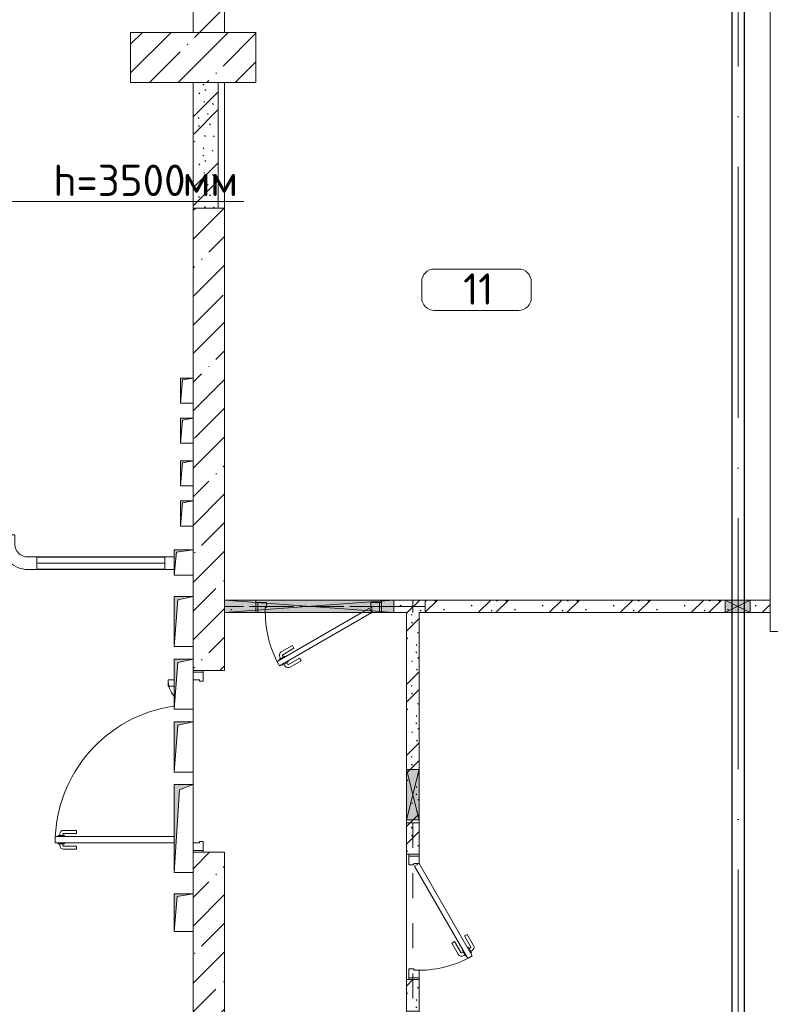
# Model space of a CAD drawing. Header units: millimetres. Extents: x -32229 to 192519, y -13689 to 125138.
# Tile 116 of 183: x 98173 to 104155, y 15904 to 23751. Entities that reach past the tile are written whole.
import ezdxf

# ---------------------------------------------------------------- set-up
doc = ezdxf.new("R2010")
doc.units = ezdxf.units.MM
doc.linetypes.add('3_ Штрих_ 1 х 1 мм', pattern=[400, 200, -200])
doc.linetypes.add('ADSK_Осевая', pattern=[2800, 2000, -400, 0, -400])
for name, color, linetype, lineweight in [('A-AREA-____-IDEN', 7, 'Continuous', 9), ('A-DOOR-____-MCUT', 7, 'Continuous', 9), ('A-DOOR-____-OTLN', 7, 'Continuous', 18), ('A-DOOR-FRAM-MCUT', 7, 'Continuous', 9), ('A-FLOR-____-OTLN', 7, 'Continuous', 18), ('A-GLAZ-____-MCUT', 7, 'Continuous', 9), ('A-GLAZ-____-OTLN', 7, 'Continuous', 18), ('A-WALL-____-MCUT', 7, 'Continuous', 40), ('A-WALL-____-PATT', 7, 'Continuous', 40), ('E-CABL-TRAY-CNTR', 7, 'ADSK_Осевая', 18), ('E-CABL-TRAY-OTLN', 7, 'Continuous', 18), ('G-____-____-TEXT', 7, 'Continuous', 9), ('I-WALL-____-MCUT', 7, 'Continuous', 40), ('M-EQPM-____-OTLN', 7, 'Continuous', 18), ('S-BEAM-____-OTLN', 7, 'Continuous', 18), ('S-COLS-____-MCUT', 7, 'Continuous', 40), ('S-COLS-____-OTLN', 7, 'Continuous', 18)]:
    doc.layers.add(name, color=color, linetype=linetype, lineweight=lineweight)
doc.layers.add('A-DETL-____-OTLN', color=7, linetype='Continuous', lineweight=9, true_color=0x00a600)
doc.styles.add('GOST Common_3', font='GOST_Common.ttf', dxfattribs={"height": 250})
doc.styles.add('ISOCPEUR', font='isocpeur.ttf', dxfattribs={"height": 250})
pattern_1 = [(45, (0, 0), (-228.0985, 228.0985), []), (45, (228.1, 0), (-228.0985, 228.0985), [403.225, -80.645, 6.706, -73.939])]
pattern_2 = [(135, (300.56, 377.28), (-565.6854, 6e-14), [10, -790]), (135, (349.8, 474.73), (-565.6854, 6e-14), [10, -790]), (135, (423.93, 473.06), (-565.6854, 6e-14), [10, -790]), (135, (229.92, 447.9), (-565.6854, 6e-14), [10, -790]), (135, (155.08, 447.9), (-565.6854, 6e-14), [10, -790]), (135, (114.9, 369.03), (-565.6854, 6e-14), [10, -790]), (135, (132.43, 285.8), (-565.6854, 6e-14), [10, -790]), (135, (214.66, 322), (-565.6854, 6e-14), [10, -790]), (135, (198.16, 261.88), (-565.6854, 6e-14), [10, -790]), (135, (45.2, 272.9), (-565.6854, 6e-14), [10, -790]), (135, (42.32, 336.16), (-565.6854, 6e-14), [10, -790]), (135, (92.26, 192.24), (-565.6854, 6e-14), [10, -790]), (135, (7.07, 149.2), (-565.6854, 6e-14), [10, -790]), (135, (80.6, 95.1), (-565.6854, 6e-14), [10, -790]), (135, (79.53, 36.94), (-565.6854, 6e-14), [10, -790]), (135, (153.87, 74.56), (-565.6854, 6e-14), [10, -790]), (135, (228.35, 124.8), (-565.6854, 6e-14), [10, -790]), (135, (279.75, 180.4), (-565.6854, 6e-14), [10, -790]), (135, (282.9, 31.63), (-565.6854, 6e-14), [10, -790]), (135, (377.38, 53.45), (-565.6854, 6e-14), [10, -790]), (135, (352.28, 102.7), (-565.6854, 6e-14), [10, -790]), (135, (354.05, 0), (-565.6854, 6e-14), [10, -790]), (135, (553.23, 16.45), (-565.6854, 6e-14), [10, -790]), (135, (542.38, 63.45), (-565.6854, 6e-14), [10, -790]), (135, (536.58, 239.3), (-565.6854, 6e-14), [10, -790]), (135, (475.85, 203.9), (-565.6854, 6e-14), [10, -790]), (135, (475.85, 316.54), (-565.6854, 6e-14), [10, -790]), (135, (520.8, 408.7), (-565.6854, 6e-14), [10, -790]), (135, (551.1, 470.8), (-565.6854, 6e-14), [10, -790]), (135, (235.25, 537.93), (-565.6854, 6e-14), [10, -790]), (135, (407.25, 547.65), (-565.6854, 6e-14), [10, -790]), (135, (94.5, 558.6), (-565.6854, 6e-14), [10, -790]), (135, (46.4, 532.3), (-565.6854, 6e-14), [10, -790]), (135, (85.56, 465.04), (-565.6854, 6e-14), [10, -790]), (135, (355.53, 181.14), (-565.6854, 6e-14), [10, -790]), (135, (362.23, 243.6), (-565.6854, 6e-14), [10, -790]), (135, (413.45, 344.1), (-565.6854, 6e-14), [10, -790]), (135, (286.3, 273.25), (-565.6854, 6e-14), [10, -790]), (135, (423.02, 263.72), (-565.6854, 6e-14), [10, -790]), (135, (162.94, 190.2), (-565.6854, 6e-14), [10, -790]), (135, (470.25, 120.93), (-565.6854, 6e-14), [10, -790]), (135, (484.48, 9.78), (-565.6854, 6e-14), [10, -790]), (45, (0, 212.13), (-565.6854, 0), []), (45, (212.13, 0), (-565.6854, 0), []), (45, (353.55, 0), (-565.6854, 0), []), (45, (0, 353.55), (-565.6854, 0), [])]

# ---------------------------------------------------------------- blocks, each defined once
blk = doc.blocks.new('АР_Дверь однопольная - 1000х2100h_850__Служебные-5141597--01 ЭЛ')
at = {"layer": 'A-DOOR-____-MCUT', "color": 253, "lineweight": 13, "true_color": 0xaaaaaa}
for p, q in [((311.1, 475), (-425, 50)), ((331.1, 440.4), (311.1, 475)), ((-405, 15.4), (331.1, 440.4)), ((-425, 50), (-405, 15.4))]:
    blk.add_line(p, q, dxfattribs=at)
at = {"layer": 'A-DOOR-____-OTLN', "color": 253, "lineweight": 5, "true_color": 0xaaaaaa}
for p, q in [((138.9, 433.3), (227.7, 484.6)), ((274.6, 463.2), (268.6, 473.6)), ((151.4, 411.7), (138.9, 433.3)), ((151.4, 411.7), (240.2, 462.9)), ((285.5, 469.4), (242.2, 444.4)), ((242.2, 444.4), (246.2, 437.5)), ((253, 450.7), (247, 461.1)), ((270.2, 395.9), (266.2, 402.9)), ((313.5, 420.9), (270.2, 395.9)), ((281, 402.2), (287, 391.8)), ((289.5, 462.5), (285.5, 469.4)), ((302.6, 414.7), (308.7, 404.3)), ((309.5, 427.9), (313.5, 420.9)), ((196.4, 333.7), (285.2, 385)), ((196.4, 333.7), (208.9, 312.1)), ((208.9, 312.1), (297.7, 363.3))]:
    blk.add_line(p, q, dxfattribs=at)
for centre, radius, start, end in [((242.7, 458.6), 30, 30, 120), ((-425, 50), 850, 360, 30), ((242.7, 458.6), 4.99, 30, 120), ((282.7, 389.3), 30, 300, 30), ((282.7, 389.3), 4.99, 300, 30)]:
    blk.add_arc(centre, radius, start, end, dxfattribs=at)
at = {"layer": 'A-DOOR-FRAM-MCUT', "color": 253, "lineweight": 13, "true_color": 0xaaaaaa}
for p, q in [((-485, 50), (-500, 50)), ((-425, 50), (-485, 50)), ((-485, 50), (-485, -30)), ((-425, 10), (-425, 50)), ((-415, 10), (-425, 10)), ((-415, -30), (-415, 10)), ((425, 10), (415, 10)), ((415, 10), (415, -30)), ((485, 50), (425, 50)), ((425, 50), (425, 10)), ((485, -30), (485, 50)), ((485, 50), (500, 50)), ((-485, -30), (-500, -30)), ((-485, -30), (-415, -30)), ((415, -30), (485, -30)), ((485, -30), (500, -30))]:
    blk.add_line(p, q, dxfattribs=at)
blk = doc.blocks.new('АР_Дверь однопольная - 1000х2100h_850__Служебные-V5--01 ЭЛ')
at = {"layer": 'A-DOOR-____-MCUT', "color": 253, "lineweight": 13, "true_color": 0xaaaaaa}
for p, q in [((311.1, 475), (-425, 50)), ((331.1, 440.4), (311.1, 475)), ((-345, 50), (331.1, 440.4)), ((-425, 50), (-405, 15.4)), ((-405, 15.4), (-345, 50))]:
    blk.add_line(p, q, dxfattribs=at)
at = {"layer": 'A-DOOR-____-OTLN', "color": 253, "lineweight": 5, "true_color": 0xaaaaaa}
for p, q in [((138.9, 433.3), (227.7, 484.6)), ((274.6, 463.2), (268.6, 473.6)), ((151.4, 411.7), (138.9, 433.3)), ((151.4, 411.7), (240.2, 462.9)), ((285.5, 469.4), (242.2, 444.4)), ((242.2, 444.4), (246.2, 437.5)), ((253, 450.7), (247, 461.1)), ((270.2, 395.9), (266.2, 402.9)), ((313.5, 420.9), (270.2, 395.9)), ((281, 402.2), (287, 391.8)), ((289.5, 462.5), (285.5, 469.4)), ((302.6, 414.7), (308.7, 404.3)), ((309.5, 427.9), (313.5, 420.9)), ((196.4, 333.7), (285.2, 385)), ((196.4, 333.7), (208.9, 312.1)), ((208.9, 312.1), (297.7, 363.3))]:
    blk.add_line(p, q, dxfattribs=at)
for centre, radius, start, end in [((242.7, 458.6), 30, 30, 120), ((-425, 50), 850, 360, 30), ((242.7, 458.6), 4.99, 30, 120), ((282.7, 389.3), 30, 300, 30), ((282.7, 389.3), 4.99, 300, 30)]:
    blk.add_arc(centre, radius, start, end, dxfattribs=at)
at = {"layer": 'A-DOOR-FRAM-MCUT', "color": 253, "lineweight": 13, "true_color": 0xaaaaaa}
for p, q in [((-485, 50), (-500, 50)), ((-425, 50), (-485, 50)), ((-485, 50), (-485, -30)), ((-425, 10), (-425, 50)), ((-415, 10), (-425, 10)), ((-415, -30), (-415, 10)), ((425, 10), (415, 10)), ((415, 10), (415, -30)), ((485, 50), (425, 50)), ((425, 50), (425, 10)), ((485, -30), (485, 50)), ((485, 50), (500, 50)), ((-485, -30), (-500, -30)), ((-485, -30), (-415, -30)), ((415, -30), (485, -30)), ((485, -30), (500, -30))]:
    blk.add_line(p, q, dxfattribs=at)
blk = doc.blocks.new('АР_Отверстие прямоугольное - ОВВ-5158848--01 ЭЛ')
at = {"layer": 'A-GLAZ-____-OTLN', "lineweight": 13, "true_color": 0xf0f0f0}
blk.add_hatch(color=7, dxfattribs=at).paths.add_polyline_path([(-218.2, 50), (-550, 50), (-550, -50), (800, -50), (800, 50), (784.9, 50)])
at = {"layer": 'A-GLAZ-____-MCUT', "color": 253, "lineweight": 13, "true_color": 0xaaaaaa}
for p, q in [((-550, 50), (-550, -50)), ((800, 50), (800, -50))]:
    blk.add_line(p, q, dxfattribs=at)
at = {"layer": 'A-GLAZ-____-OTLN', "color": 253, "lineweight": 5, "true_color": 0xaaaaaa}
for p, q in [((800, 50), (-550, -50)), ((-550, 50), (800, -50))]:
    blk.add_line(p, q, dxfattribs=at)
at = {"layer": 'A-GLAZ-____-OTLN', "color": 253, "lineweight": 13, "true_color": 0xaaaaaa}
for p, q in [((800, 50), (-550, 50)), ((-550, 50), (-550, -50)), ((800, -50), (800, 50)), ((-550, -50), (800, -50))]:
    blk.add_line(p, q, dxfattribs=at)
blk = doc.blocks.new('АР_Дверь двупольная - 1450х2100h_1100_200__ЛК-5436406--01 ЭЛ')
at = {"layer": 'A-DOOR-____-MCUT', "color": 253, "lineweight": 13, "true_color": 0xaaaaaa}
for p, q in [((-650, 275.5), (-650, 1225)), ((-650, 1225), (-600, 1225)), ((-600, 1225), (-600, 275.5)), ((650, 325), (600, 325)), ((600, 325), (600, 275.5)), ((650, 275.5), (650, 325)), ((-600, 125), (-650, 125)), ((600, 125), (650, 125))]:
    blk.add_line(p, q, dxfattribs=at)
at = {"layer": 'A-DOOR-____-OTLN', "color": 253, "lineweight": 5, "true_color": 0xaaaaaa}
for p, q in [((-658, 1187.5), (-670, 1187.5)), ((-658, 1200), (-658, 1150)), ((-650, 1200), (-658, 1200)), ((-600, 1200), (-592, 1200)), ((-592, 1200), (-592, 1150)), ((-592, 1187.5), (-580, 1187.5)), ((-700, 1055), (-700, 1157.5)), ((-675, 1055), (-675, 1157.5)), ((-658, 1162.5), (-670, 1162.5)), ((-658, 1150), (-650, 1150)), ((-592, 1150), (-600, 1150)), ((-592, 1162.5), (-580, 1162.5)), ((-575, 1055), (-575, 1157.5)), ((-550, 1055), (-550, 1157.5)), ((-675, 1055), (-700, 1055)), ((-575, 1055), (-550, 1055))]:
    blk.add_line(p, q, dxfattribs=at)
for centre, radius, start, end in [((-670, 1157.5), 30, 90, 180), ((-650, 125), 1100, 7.88074, 90), ((-580, 1157.5), 30, 360, 90), ((-670, 1157.5), 4.99, 90, 180), ((-580, 1157.5), 4.99, 0, 90), ((650, 125), 200, 90, 130.27155)]:
    blk.add_arc(centre, radius, start, end, dxfattribs=at)
at = {"layer": 'A-DOOR-FRAM-MCUT', "color": 253, "lineweight": 13, "true_color": 0xaaaaaa}
for p, q in [((-710, 125), (-725, 125)), ((-710, 125), (-650, 125)), ((-710, 45), (-710, 125)), ((-650, 125), (-650, 75)), ((710, 125), (650, 125)), ((650, 125), (650, 75)), ((710, 45), (710, 125)), ((710, 125), (725, 125)), ((-710, 45), (-725, 45)), ((-640, 45), (-710, 45)), ((-650, 75), (-640, 75)), ((-640, 75), (-640, 45)), ((650, 75), (640, 75)), ((640, 75), (640, 45)), ((640, 45), (710, 45)), ((710, 45), (725, 45))]:
    blk.add_line(p, q, dxfattribs=at)
blk = doc.blocks.new('АР_Отверстие прямоугольное - ОВВ-3536326--01 ЭЛ')
at = {"layer": 'A-GLAZ-____-OTLN', "lineweight": 13, "true_color": 0xf0f0f0}
blk.add_hatch(color=7, dxfattribs=at).paths.add_polyline_path([(-75, 50), (-75, -50), (325, -50), (325, 50)])
at = {"layer": 'A-GLAZ-____-MCUT', "color": 253, "lineweight": 13, "true_color": 0xaaaaaa}
for p, q in [((-75, 50), (-75, -50)), ((325, 50), (325, -50))]:
    blk.add_line(p, q, dxfattribs=at)
at = {"layer": 'A-GLAZ-____-OTLN', "color": 253, "lineweight": 5, "true_color": 0xaaaaaa}
for p, q in [((325, 50), (-75, -50)), ((-75, 50), (325, -50))]:
    blk.add_line(p, q, dxfattribs=at)
at = {"layer": 'A-GLAZ-____-OTLN', "color": 253, "lineweight": 13, "true_color": 0xaaaaaa}
for p, q in [((325, 50), (-75, 50)), ((-75, 50), (-75, -50)), ((325, -50), (325, 50)), ((-75, -50), (325, -50))]:
    blk.add_line(p, q, dxfattribs=at)
blk = doc.blocks.new('АР_Канал вертикальный прямоугольный - СС-5432436--01 ЭЛ')
at = {"layer": 'M-EQPM-____-OTLN', "lineweight": 13, "true_color": 0xe2e2e2}
blk.add_hatch(color=254, dxfattribs=at).paths.add_polyline_path([(-50, -100), (-35, 85), (50, 100), (-50, 100)])
at = {"layer": 'M-EQPM-____-OTLN', "color": 253, "lineweight": 13, "true_color": 0xaaaaaa}
for p, q in [((50, 100), (-50, 100)), ((-50, 100), (-50, -100)), ((50, 100), (-50, 100)), ((-50, 100), (-50, -100)), ((-50, -100), (-50, 100)), ((-50, 100), (50, 100)), ((-50, -100), (-35, 85)), ((-50, -100), (-35, 85)), ((-35, 85), (50, 100)), ((-35, 85), (50, 100)), ((50, -100), (50, 100)), ((50, 100), (50, -100)), ((-50, -100), (50, -100)), ((50, -100), (-50, -100))]:
    blk.add_line(p, q, dxfattribs=at)
blk = doc.blocks.new('АР_Перемычка - 100_Уx1_75x5__250-250-6683530--01 ЭЛ')
at = {"layer": 'S-BEAM-____-OTLN', "color": 9, "linetype": '3_ Штрих_ 1 х 1 мм', "lineweight": 15, "true_color": 0xc4c4c4}
for p, q in [((-750, 50), (-750, -50)), ((750, 50), (750, -50)), ((-750, 0), (750, 0))]:
    blk.add_line(p, q, dxfattribs=at)
blk = doc.blocks.new('АР_Перемычка - 100_Уx1_75x5__250-250-V237--01 ЭЛ')
at = {"layer": 'S-BEAM-____-OTLN', "color": 9, "linetype": '3_ Штрих_ 1 х 1 мм', "lineweight": 15, "true_color": 0xc4c4c4}
for p, q in [((-750, 50), (-750, -50)), ((750, 50), (750, -50)), ((-750, 0), (-600, 0)), ((-600, 0), (750, 0))]:
    blk.add_line(p, q, dxfattribs=at)
blk = doc.blocks.new('АР_Перемычка - 100_Уx1_75x5__Оп_250-0_125x80x5_-6370826--01 ЭЛ')
at = {"layer": 'S-BEAM-____-OTLN', "color": 9, "linetype": '3_ Штрих_ 1 х 1 мм', "lineweight": 15, "true_color": 0xc4c4c4}
for p, q in [((-925, 50), (-925, -50)), ((675, 50), (675, -50)), ((-925, 0), (675, 0))]:
    blk.add_line(p, q, dxfattribs=at)
blk = doc.blocks.new('АР_Канал вертикальный прямоугольный - ЭОМ-6033794--01 ЭЛ')
at = {"layer": 'M-EQPM-____-OTLN', "lineweight": 13, "true_color": 0xe2e2e2}
blk.add_hatch(color=254, dxfattribs=at).paths.add_polyline_path([(-75, -100), (-57.5, 82.5), (75, 100), (-75, 100)])
at = {"layer": 'M-EQPM-____-OTLN', "color": 253, "lineweight": 13, "true_color": 0xaaaaaa}
for p, q in [((75, 100), (-75, 100)), ((-75, 100), (-75, -100)), ((75, 100), (-75, 100)), ((-75, 100), (-75, -100)), ((-75, -100), (-75, 100)), ((-75, 100), (75, 100)), ((-75, -100), (-57.5, 82.5)), ((-75, -100), (-57.5, 82.5)), ((-57.5, 82.5), (75, 100)), ((-57.5, 82.5), (75, 100)), ((75, -100), (75, 100)), ((75, 100), (75, -100)), ((-75, -100), (75, -100)), ((75, -100), (-75, -100))]:
    blk.add_line(p, q, dxfattribs=at)
blk = doc.blocks.new('АР_Канал вертикальный прямоугольный - ЭОМ-6936953--01 ЭЛ')
at = {"layer": 'M-EQPM-____-OTLN', "lineweight": 13, "true_color": 0xe2e2e2}
blk.add_hatch(color=254, dxfattribs=at).paths.add_polyline_path([(-75, -200), (-47.5, 172.5), (75, 200), (-75, 200), (-75, 145)])
at = {"layer": 'M-EQPM-____-OTLN', "color": 253, "lineweight": 13, "true_color": 0xaaaaaa}
for p, q in [((75, 200), (-75, 200)), ((-75, 200), (-75, -200)), ((75, 200), (-75, 200)), ((-75, 200), (-75, -200)), ((-75, -200), (-75, 200)), ((-75, 200), (75, 200)), ((-75, -200), (-47.5, 172.5)), ((-75, -200), (-47.5, 172.5)), ((-47.5, 172.5), (75, 200)), ((-47.5, 172.5), (75, 200)), ((75, -200), (75, 200)), ((75, 200), (75, -200)), ((-75, -200), (75, -200)), ((75, -200), (-75, -200))]:
    blk.add_line(p, q, dxfattribs=at)
blk = doc.blocks.new('АР_Канал вертикальный прямоугольный - ЭОМ-6033889--01 ЭЛ')
at = {"layer": 'M-EQPM-____-OTLN', "lineweight": 13, "true_color": 0xe2e2e2}
blk.add_hatch(color=254, dxfattribs=at).paths.add_polyline_path([(-75, -150), (-52.5, 127.5), (75, 150), (-75, 150)])
at = {"layer": 'M-EQPM-____-OTLN', "color": 253, "lineweight": 13, "true_color": 0xaaaaaa}
for p, q in [((75, 150), (-75, 150)), ((-75, 150), (-75, -150)), ((75, 150), (-75, 150)), ((-75, 150), (-75, -150)), ((-75, -150), (-75, 150)), ((-75, 150), (75, 150)), ((-75, -150), (-52.5, 127.5)), ((-75, -150), (-52.5, 127.5)), ((-52.5, 127.5), (75, 150)), ((-52.5, 127.5), (75, 150)), ((75, -150), (75, 150)), ((75, 150), (75, -150)), ((-75, -150), (75, -150)), ((75, -150), (-75, -150))]:
    blk.add_line(p, q, dxfattribs=at)
blk = doc.blocks.new('АР_Канал вертикальный прямоугольный - ЭОМ-6936955--01 ЭЛ')
at = {"layer": 'M-EQPM-____-OTLN', "lineweight": 13, "true_color": 0xe2e2e2}
blk.add_hatch(color=254, dxfattribs=at).paths.add_polyline_path([(-75, -350), (-32.5, 307.5), (75, 350), (-75, 350), (-75, -150.4)])
at = {"layer": 'M-EQPM-____-OTLN', "color": 253, "lineweight": 13, "true_color": 0xaaaaaa}
for p, q in [((75, 350), (-75, 350)), ((-75, 350), (-75, -350)), ((75, 350), (-75, 350)), ((-75, 350), (-75, -350)), ((-75, -350), (-75, 350)), ((-75, 350), (75, 350)), ((-32.5, 307.5), (75, 350)), ((-32.5, 307.5), (75, 350)), ((75, -350), (75, 350)), ((75, 350), (75, -350)), ((-75, -350), (-32.5, 307.5)), ((-75, -350), (-32.5, 307.5)), ((-75, -350), (75, -350)), ((75, -350), (-75, -350))]:
    blk.add_line(p, q, dxfattribs=at)
blk = doc.blocks.new('АР_Отверстие прямоугольное - ЭОМ-6343252--01 ЭЛ')
at = {"layer": 'A-GLAZ-____-OTLN', "lineweight": 13, "true_color": 0xf0f0f0}
blk.add_hatch(color=7, dxfattribs=at).paths.add_polyline_path([(225, -50), (225, 50), (25, 50), (25, -50)])
at = {"layer": 'A-GLAZ-____-MCUT', "color": 253, "lineweight": 13, "true_color": 0xaaaaaa}
for p, q in [((25, 50), (25, -50)), ((225, 50), (225, -50))]:
    blk.add_line(p, q, dxfattribs=at)
at = {"layer": 'A-GLAZ-____-OTLN', "color": 253, "lineweight": 5, "true_color": 0xaaaaaa}
for p, q in [((225, 50), (25, -50)), ((25, 50), (225, -50))]:
    blk.add_line(p, q, dxfattribs=at)
at = {"layer": 'A-GLAZ-____-OTLN', "color": 253, "lineweight": 13, "true_color": 0xaaaaaa}
for p, q in [((225, 50), (25, 50)), ((25, 50), (25, -50)), ((225, -50), (225, 50)), ((25, -50), (225, -50))]:
    blk.add_line(p, q, dxfattribs=at)
blk = doc.blocks.new('Наметкина 10_РД_АР_П_отсоединено_rvt-1--01 ЭЛ')
at = {"layer": 'A-WALL-____-PATT', "lineweight": 5, "true_color": 0xaaaaaa}
h = blk.add_hatch(dxfattribs=at)
h.set_pattern_fill('FP_1', color=253, style=0, pattern_type=2)
h.set_pattern_definition(pattern_1)
h.paths.add_polyline_path([(99805.3, 23650), (99805.3, 28050), (99555.3, 28050), (99555.3, 23650)])
h.paths.add_polyline_path([(99555.3, 29650), (99805.3, 29650), (99805.3, 29750), (99555.3, 29750)])
h = blk.add_hatch(dxfattribs=at)
h.set_pattern_fill('FP_6', color=253, style=0, pattern_type=2)
h.set_pattern_definition(pattern_2)
h.paths.add_polyline_path([(99755.3, 22250), (99755.3, 23250), (99555.3, 23250), (99555.3, 22250)])
h = blk.add_hatch(dxfattribs=at)
h.set_pattern_fill('FP_1', color=253, style=0, pattern_type=2)
h.set_pattern_definition(pattern_1)
h.paths.add_polyline_path([(99555.3, 3000), (99805.3, 3000), (99805.3, 9550), (99555.3, 9550), (99555.3, 3940)])
h.paths.add_polyline_path([(99555.3, 11000), (99805.3, 11000), (99805.3, 17115), (99555.3, 17115), (99555.3, 11200)])
h.paths.add_polyline_path([(99555.3, 18565), (99805.3, 18565), (99805.3, 22250), (99555.3, 22250), (99555.3, 18600)])
h = blk.add_hatch(dxfattribs=at)
h.set_pattern_fill('FP_6', color=253, style=0, pattern_type=2)
h.set_pattern_definition(pattern_2)
h.paths.add_polyline_path([(103848.8, 19025), (103848.8, 19125), (101055.3, 19125), (101055.3, 19025), (103795.3, 19025)])
h.paths.add_polyline_path([(104155.3, 19025), (104155.3, 19125), (103948.8, 19125), (103948.8, 19025), (103995.3, 19025)])
h.paths.add_polyline_path([(100055.3, 19025), (100055.3, 19125), (99805.3, 19125), (99805.3, 19025), (99820.4, 19025)])
h = blk.add_hatch(dxfattribs=at)
h.set_pattern_fill('FP_6', color=253, style=0, pattern_type=2)
h.set_pattern_definition(pattern_2)
h.paths.add_polyline_path([(101255.3, 12350), (101355.3, 12350), (101355.3, 12749.9), (101255.3, 12749.9)])
h.paths.add_polyline_path([(101355.3, 13749.9), (101355.3, 16100), (101255.3, 16100), (101255.3, 13749.9)])
h.paths.add_polyline_path([(101255.3, 17100), (101355.3, 17100), (101355.3, 19025), (101255.3, 19025), (101255.3, 17154.3)])
at = {"layer": 'S-COLS-____-OTLN', "lineweight": 5, "true_color": 0xaaaaaa}
h = blk.add_hatch(dxfattribs=at)
h.set_pattern_fill('FP_1', color=253, style=0, pattern_type=2)
h.set_pattern_definition(pattern_1)
h.paths.add_polyline_path([(100055.3, 23250), (100055.3, 23650), (99055.3, 23650), (99055.3, 23250)])
at = {"layer": 'A-FLOR-____-OTLN', "color": 253, "lineweight": 13, "true_color": 0xaaaaaa}
for p, q in [((99805.3, 23250), (99805.3, 22250)), ((99805.3, 20045.6), (99805.3, 19125)), ((99805.3, 19025), (99805.3, 18600)), ((100055.3, 19025), (100070.3, 19025)), ((100070.3, 19025), (100055.3, 19025)), ((100130.3, 19025), (100900.3, 19025)), ((100900.3, 19025), (100130.3, 19025)), ((101040.3, 19025), (101055.3, 19025)), ((101055.3, 19025), (101040.3, 19025)), ((99555.3, 18550), (99555.3, 18565)), ((99555.3, 18565), (99555.3, 18550)), ((99555.3, 17240), (99555.3, 18440)), ((99555.3, 18440), (99555.3, 17240)), ((99555.3, 17115), (99555.3, 17130)), ((99555.3, 17130), (99555.3, 17115)), ((101255.3, 16100), (101255.3, 17100)), ((101255.3, 17100), (101255.3, 16100))]:
    blk.add_line(p, q, dxfattribs=at)
at = {"layer": 'A-WALL-____-MCUT', "color": 253, "lineweight": 13, "true_color": 0xaaaaaa}
for p, q in [((99555.3, 28050), (99555.3, 23650)), ((99805.3, 23650), (99805.3, 25630)), ((99555.3, 23650), (99805.3, 23650)), ((99555.3, 22250), (99555.3, 20895)), ((99805.3, 22250), (99755.3, 22250)), ((99805.3, 19125), (99805.3, 22250)), ((99555.3, 20695), (99555.3, 20575)), ((99555.3, 20375), (99555.3, 20235)), ((99555.3, 20035), (99555.3, 19915)), ((99555.3, 19715), (99555.3, 18565)), ((99805.3, 19025), (99805.3, 19125)), ((99805.3, 18565), (99805.3, 19025)), ((99555.3, 18565), (99805.3, 18565)), ((99555.3, 17115), (99555.3, 14570)), ((99805.3, 17115), (99555.3, 17115)), ((99805.3, 14570), (99805.3, 17115))]:
    blk.add_line(p, q, dxfattribs=at)
at = {"layer": 'A-WALL-____-MCUT', "color": 253, "lineweight": 15, "true_color": 0xaaaaaa}
for p, q in [((99755.3, 22250), (99555.3, 22250)), ((99555.3, 22250), (99755.3, 22250))]:
    blk.add_line(p, q, dxfattribs=at)
at = {"layer": 'I-WALL-____-MCUT', "color": 253, "lineweight": 13, "true_color": 0xaaaaaa}
for p, q in [((104155.3, 25630), (104155.3, 18875)), ((99555.3, 23250), (99555.3, 22250)), ((99755.3, 23250), (99555.3, 23250)), ((99755.3, 22250), (99755.3, 23250)), ((100055.3, 19125), (99805.3, 19125)), ((99805.3, 19125), (99805.3, 19025)), ((100055.3, 19025), (100055.3, 19125)), ((101155.3, 19125), (101055.3, 19125)), ((101055.3, 19125), (101055.3, 19025)), ((103795.3, 19125), (101155.3, 19125)), ((103848.8, 19125), (103795.3, 19125)), ((103995.3, 19125), (103948.8, 19125)), ((104155.3, 19125), (103995.3, 19125)), ((104155.3, 19025), (104155.3, 19125)), ((99805.3, 19025), (100055.3, 19025)), ((101055.3, 19025), (101155.3, 19025)), ((101155.3, 19025), (101255.3, 19025)), ((101255.3, 19025), (101255.3, 17775)), ((101355.3, 19025), (103795.3, 19025)), ((101355.3, 17775), (101355.3, 19025)), ((103795.3, 19025), (103848.8, 19025)), ((103948.8, 19025), (103995.3, 19025)), ((103995.3, 19025), (104155.3, 19025)), ((104155.3, 18875), (104355.3, 18875)), ((101255.3, 17775), (101255.3, 17375)), ((101355.3, 17375), (101355.3, 17775)), ((101255.3, 17375), (101255.3, 17100)), ((101355.3, 17100), (101355.3, 17375)), ((101255.3, 17100), (101355.3, 17100)), ((101255.3, 16100), (101255.3, 15390)), ((101355.3, 16100), (101255.3, 16100)), ((101355.3, 15650), (101355.3, 16100))]:
    blk.add_line(p, q, dxfattribs=at)
at = {"layer": 'S-COLS-____-MCUT', "color": 253, "lineweight": 15, "true_color": 0xaaaaaa}
for p, q in [((100055.3, 23650), (99055.3, 23650)), ((99055.3, 23650), (99055.3, 23250)), ((100055.3, 23250), (100055.3, 23650)), ((99055.3, 23250), (100055.3, 23250))]:
    blk.add_line(p, q, dxfattribs=at)
at = {"layer": 'A-DOOR-____-OTLN', "color": 253, "lineweight": 13, "true_color": 0xaaaaaa}
for name, p, rotation in [('АР_Дверь однопольная - 1000х2100h_850__Служебные-V5--01 ЭЛ', (100555.3, 19075), 180), ('АР_Дверь двупольная - 1450х2100h_1100_200__ЛК-5436406--01 ЭЛ', (99680.3, 17840), 89.9999999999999), ('АР_Дверь однопольная - 1000х2100h_850__Служебные-5141597--01 ЭЛ', (101305.3, 16600), 269.9999999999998)]:
    blk.add_blockref(name, p, dxfattribs=dict(at, rotation=rotation))
at = {"layer": 'A-GLAZ-____-OTLN', "color": 253, "lineweight": 13, "true_color": 0xaaaaaa}
for name, p, rotation in [('АР_Отверстие прямоугольное - ОВВ-5158848--01 ЭЛ', (100605.3, 19075), 180), ('АР_Отверстие прямоугольное - ОВВ-3536326--01 ЭЛ', (101305.3, 17700), 269.9999999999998)]:
    blk.add_blockref(name, p, dxfattribs=dict(at, rotation=rotation))
blk.add_blockref('АР_Отверстие прямоугольное - ЭОМ-6343252--01 ЭЛ', (103770.3, 19075), dxfattribs=at)
at = {"layer": 'M-EQPM-____-OTLN', "color": 253, "lineweight": 13, "true_color": 0xaaaaaa}
for name, p in [('АР_Канал вертикальный прямоугольный - СС-5432436--01 ЭЛ', (99505.3, 20795)), ('АР_Канал вертикальный прямоугольный - СС-5432436--01 ЭЛ', (99505.3, 20475)), ('АР_Канал вертикальный прямоугольный - СС-5432436--01 ЭЛ', (99505.3, 20135)), ('АР_Канал вертикальный прямоугольный - СС-5432436--01 ЭЛ', (99505.3, 19815)), ('АР_Канал вертикальный прямоугольный - ЭОМ-6033794--01 ЭЛ', (99479.8, 19425)), ('АР_Канал вертикальный прямоугольный - ЭОМ-6936953--01 ЭЛ', (99479.8, 18955)), ('АР_Канал вертикальный прямоугольный - ЭОМ-6936953--01 ЭЛ', (99479.8, 18455)), ('АР_Канал вертикальный прямоугольный - ЭОМ-6936953--01 ЭЛ', (99479.8, 17955)), ('АР_Канал вертикальный прямоугольный - ЭОМ-6936955--01 ЭЛ', (99479.8, 17304.7)), ('АР_Канал вертикальный прямоугольный - ЭОМ-6033889--01 ЭЛ', (99480.2, 16634.7))]:
    blk.add_blockref(name, p, dxfattribs=at)
at = {"layer": 'S-BEAM-____-OTLN', "color": 253, "lineweight": 13, "true_color": 0xaaaaaa}
for name, p, rotation in [('АР_Перемычка - 100_Уx1_75x5__250-250-V237--01 ЭЛ', (100555.3, 19075), 180), ('АР_Перемычка - 100_Уx1_75x5__Оп_250-0_125x80x5_-6370826--01 ЭЛ', (100480.3, 19075), 180), ('АР_Перемычка - 100_Уx1_75x5__250-250-6683530--01 ЭЛ', (101305.3, 16600), 269.9999999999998)]:
    blk.add_blockref(name, p, dxfattribs=dict(at, rotation=rotation))
blk = doc.blocks.new('M_Горизонтальный изгиб-колено для канального - Стандартное-V296--01 ЭЛ')
at = {"layer": 'E-CABL-TRAY-OTLN', "color": 1, "true_color": 0xff0000}
for p, q in [((50, 225), (-50, 225)), ((-50, 225), (-50, 150)), ((50, 150), (50, 225)), ((-225, -50), (-225, 50)), ((-225, 50), (-150, 50)), ((-150, -50), (-225, -50))]:
    blk.add_line(p, q, dxfattribs=at)
for radius, end in [(200, 360), (100, 0)]:
    blk.add_arc((-150, 150), radius, 270, end, dxfattribs=at)
blk = doc.blocks.new('M_Вертикальный внутренний изгиб-колено для канального - Стандартное-V302--01 ЭЛ')
at = {"layer": 'E-CABL-TRAY-OTLN', "color": 1, "true_color": 0xff0000}
for p, q in [((99329.8, 19369.2), (99329.8, 19469.2)), ((99404.8, 19469.2), (99329.8, 19469.2)), ((99329.8, 19369.2), (99404.8, 19369.2))]:
    blk.add_line(p, q, dxfattribs=at)
blk = doc.blocks.new('Марка помещения 2 - Марка помещения 2-1605974--01 ЭЛ')
at = {"layer": 'A-AREA-____-IDEN', "color": 253, "true_color": 0xaaaaaa}
for p, q in [((-1.797, 0.841), (1.569, 0.841)), ((-2.297, -0.309), (-2.297, 0.341)), ((2.069, 0.341), (2.069, -0.309)), ((1.569, -0.809), (-1.797, -0.809))]:
    blk.add_line(p, q, dxfattribs=at)
for centre, start, end in [((-1.797, 0.341), 90, 180), ((1.569, 0.341), 0, 90), ((-1.797, -0.309), 180, 270), ((1.569, -0.309), 270, 360)]:
    blk.add_arc(centre, 0.5, start, end, dxfattribs=at)

msp = doc.modelspace()

# ---------------------------------------------------------------- linework, layer by layer
at = {"layer": 'A-DETL-____-OTLN', "color": 1, "true_color": 0xff0000}
msp.add_line((98098.2, 22303.2), (99958.2, 22303.2), dxfattribs=at)
at = {"layer": 'E-CABL-TRAY-CNTR', "color": 94, "true_color": 0x009f00}
msp.add_line((103898.8, 12177), (103898.8, 25730), dxfattribs=at)
at = {"layer": 'E-CABL-TRAY-CNTR', "color": 1, "true_color": 0xff0000}
msp.add_line((98310.1, 19419.2), (99329.8, 19419.2), dxfattribs=at)
at = {"layer": 'E-CABL-TRAY-OTLN', "color": 94, "true_color": 0x009f00}
for p, q in [((103848.8, 12177), (103848.8, 30350.2)), ((103851.3, 12177), (103851.3, 30350.2)), ((103946.3, 12177), (103946.3, 30350.2)), ((103948.8, 12177), (103948.8, 30350.2))]:
    msp.add_line(p, q, dxfattribs=at)
at = {"layer": 'E-CABL-TRAY-OTLN', "color": 1, "true_color": 0xff0000}
for p, q in [((98310.1, 19466.7), (98310.1, 19469.2)), ((98310.1, 19469.2), (99329.8, 19469.2)), ((98310.1, 19466.7), (99329.8, 19466.7)), ((99329.8, 19469.2), (99329.8, 19466.7)), ((98310.1, 19369.2), (98310.1, 19371.8)), ((98310.1, 19371.8), (99329.8, 19371.8)), ((98310.1, 19369.2), (99329.8, 19369.2)), ((99329.8, 19371.8), (99329.8, 19369.2))]:
    msp.add_line(p, q, dxfattribs=at)

# ---------------------------------------------------------------- block references
at = {"lineweight": 5}
msp.add_blockref('Наметкина 10_РД_АР_П_отсоединено_rvt-1--01 ЭЛ', (0, 0), dxfattribs=at)
at = {"layer": 'A-AREA-____-IDEN', "color": 253, "true_color": 0xaaaaaa, "xscale": 199.9999999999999, "yscale": 199.9999999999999, "zscale": 199.9999999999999}
msp.add_blockref('Марка помещения 2 - Марка помещения 2-1605974--01 ЭЛ', (101836.2, 21595.7), dxfattribs=at)
at = {"layer": 'E-CABL-TRAY-OTLN', "color": 1, "true_color": 0xff0000, "rotation": 270}
msp.add_blockref('M_Горизонтальный изгиб-колено для канального - Стандартное-V296--01 ЭЛ', (98085.1, 19419.2), dxfattribs=at)
at = {"layer": 'E-CABL-TRAY-OTLN', "color": 1, "true_color": 0xff0000}
msp.add_blockref('M_Вертикальный внутренний изгиб-колено для канального - Стандартное-V302--01 ЭЛ', (0, 0), dxfattribs=at)

# ---------------------------------------------------------------- texts
at = {"layer": 'A-AREA-____-IDEN', "color": 253, "true_color": 0xaaaaaa, "insert": (101707.7, 21729.4), "char_height": 250, "width": 320.675, "attachment_point": 1, "style": 'GOST Common_3'}
msp.add_mtext('11', dxfattribs=at)
at = {"layer": 'G-____-____-TEXT', "color": 1, "true_color": 0xff0000, "char_height": 250, "attachment_point": 1, "style": 'ISOCPEUR'}
for s, insert, width in [('h=3500', (98440.1, 22595.7), 1250.632), ('мм', (99471.9, 22595.7), 481.012)]:
    msp.add_mtext(s, dxfattribs=dict(at, insert=insert, width=width))

doc.saveas('drawing.dxf')
